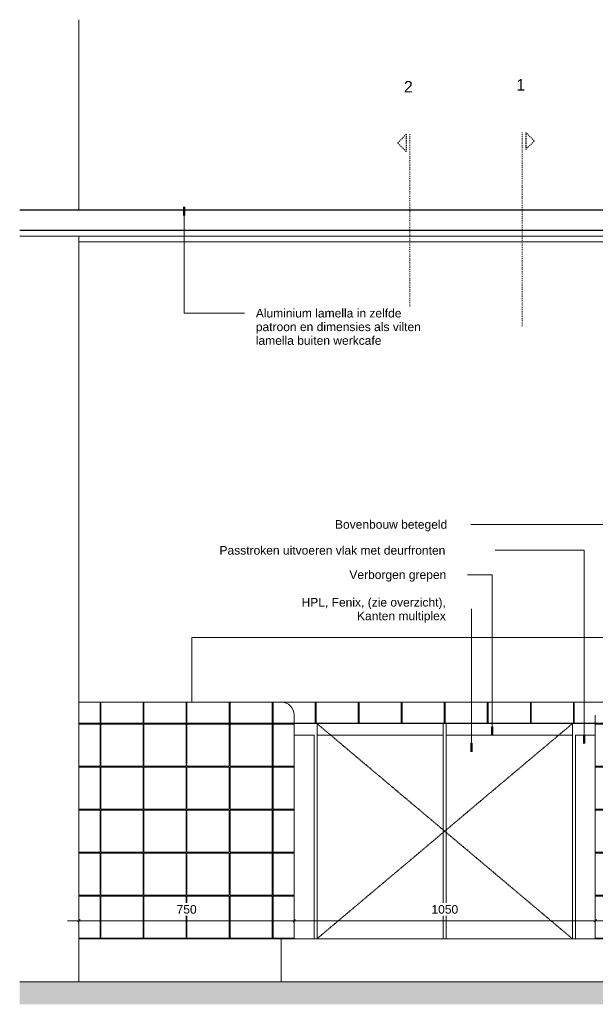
# Model space of a CAD drawing. Header units: millimetres. Extents: x -11715 to 35892, y -9103 to 19366.
# Tile 9 of 12: x 31845 to 33852, y 10571 to 14005. Entities that reach past the tile are written whole.
import ezdxf

# ---------------------------------------------------------------- set-up
doc = ezdxf.new("R2010")
doc.units = ezdxf.units.MM
for name, pattern in [('Dash Small', [6.35, 3.175, -3.175]), ('Dash_2_', [6.35, 3.175, -3.175]), ('Overhead xxSmall', [2.579688, 1.5875, -0.992188])]:
    doc.linetypes.add(name, pattern=pattern)
for name, color, linetype, lineweight in [('0-3', 170, 'Continuous', 5), ('A----M-', 8, 'Continuous', 5), ('A----M--20', 8, 'Continuous', 5), ('A09-C---1', 55, 'Dash_2_', 13), ('A09-C---2', 135, 'Dash_2_', 25), ('A09-C---3', 8, 'Dash_2_', 5), ('A09-NT--2', 7, 'Continuous', 13), ('A09-NT--3', 7, 'Continuous', 50), ('A09-NT--4', 170, 'Continuous', 13), ('A22----', 1, 'Continuous', 5), ('A22-----1', 130, 'Continuous', 9), ('A23-----1', 254, 'Continuous', 13), ('A23-----2', 250, 'Continuous', 13), ('A29-----1', 9, 'Continuous', 5), ('A35-----1', 50, 'Continuous', 25), ('A35-----2', 7, 'Continuous', 50), ('A35-----3', 250, 'Continuous', 13), ('A35-----4', 130, 'Continuous', 9), ('A99-----4', 1, 'Continuous', 13), ('A99-----5', 1, 'Dash Small', 25), ('A99-----6', 1, 'Overhead xxSmall', 13), ('A99----T', 1, 'Continuous', 5), ('Detail Items-2', 9, 'Continuous', 5), ('Detail Items-5', 8, 'Continuous', 5), ('Food Service Equipment-1', 10, 'Continuous', 5), ('Food Service Equipment-4', 253, 'Continuous', 5), ('Structure 1-1', 7, 'Continuous', 50)]:
    doc.layers.add(name, color=color, linetype=linetype, lineweight=lineweight)
doc.styles.add('Arial_2', font='arial.ttf', dxfattribs={"height": 40})
doc.styles.add('Arial_3', font='arial.ttf', dxfattribs={"height": 30})
doc.dimstyles.new('TD_Diagonal_1_5_mm', dxfattribs={"dimscale": 304.8, "dimtxt": 30.607782, "dimasz": 0.026247, "dimexe": 0.098425, "dimexo": 0.098425, "dimgap": 0.052493, "dimtad": 1, "dimdec": 0, "dimzin": 0, "dimdsep": 46, "dimtxsty": 'Arial_3', "dimblk1": 'OBLIQUE', "dimblk2": 'OBLIQUE', "dimsah": 1, "dimcen": 0.09, "dimdle": 0.131234, "dimazin": 2, "dimtfac": 1, "dimtdec": 4, "dimtix": 1, "dimtmove": 0, "dimatfit": 3, "dimfxl": 1, "dimtvp": 1, "dimtfill": 1, "dimtolj": 1, "dimtzin": 0, "dimarcsym": 2})

# ---------------------------------------------------------------- blocks, each defined once
blk = doc.blocks.new('712 Werkcafe Barista - 712 Werkcafe Barista-12824122-Detail 60')
at = {"layer": 'Food Service Equipment-1'}
for p, q in [((35431.6, 12056.8), (35482.2, 12056.8)), ((35431.6, 11777.4), (35431.6, 12056.8)), ((35482.2, 12056.8), (35482.2, 11777.4)), ((35482.2, 11917.1), (35545.7, 11917.1)), ((35545.7, 11917.1), (35545.7, 11650.4)), ((33474.6, 11850), (35238.6, 11850)), ((33474.6, 11625), (33474.6, 11850)), ((35238.6, 11635), (35238.6, 11850)), ((35520.3, 11866.3), (35482.2, 11866.3)), ((35520.3, 11650.4), (35520.3, 11866.3)), ((35482.2, 11777.4), (35431.6, 11777.4)), ((35545.7, 11650.4), (35383, 11650.4)), ((35383, 11650.4), (35383, 11625)), ((35545.7, 11625), (35545.7, 11650.4)), ((33781.6, 11625), (33081.6, 11625)), ((34831.6, 11625), (33881.6, 11625)), ((34910, 11625), (34907.8, 11625)), ((35881.6, 11625), (34931.6, 11625)), ((35279.9, 11635), (35127.5, 11635)), ((35127.5, 11635), (35127.5, 11625)), ((35279.9, 11625), (35279.9, 11635)), ((33831.6, 11550), (33831.6, 11580)), ((34881.6, 11580), (34881.6, 11550)), ((35931.6, 10800), (35931.6, 11580)), ((33831.6, 10800), (33831.6, 11550)), ((33831.6, 11550), (33881.6, 11550)), ((33881.6, 11550), (34831.6, 11550)), ((33911.6, 11510), (33911.6, 11550)), ((34351.6, 11550), (34351.6, 11510.1)), ((34361.6, 11510.1), (34361.6, 11550)), ((34801.6, 11550), (34801.6, 11510)), ((34831.6, 11550), (34881.6, 11550)), ((34881.6, 11550), (34881.6, 10800)), ((33911.6, 10800), (33911.6, 11510)), ((33911.6, 11510), (34351.6, 11510)), ((34351.6, 11510), (34351.6, 10800)), ((34361.6, 10800), (34361.6, 11510)), ((34361.6, 11510), (34801.6, 11510)), ((34801.6, 11510), (34801.6, 10800)), ((33781.6, 10800), (33081.6, 10800)), ((33831.6, 10800), (33781.6, 10800)), ((33786.6, 10650), (33786.6, 10800)), ((33911.6, 10800), (33831.6, 10800)), ((34351.6, 10800), (33911.6, 10800)), ((34361.6, 10800), (34351.6, 10800)), ((34801.6, 10800), (34361.6, 10800)), ((34881.6, 10800), (34801.6, 10800)), ((34931.6, 10800), (34881.6, 10800)), ((34926.6, 10800), (34926.6, 10650)), ((35881.6, 10800), (34931.6, 10800)), ((35931.6, 10800), (35881.6, 10800)), ((35886.6, 10650), (35886.6, 10800))]:
    blk.add_line(p, q, dxfattribs=at)
at = {"layer": 'Food Service Equipment-1', "flags": 128}
for points in [[(33881.6, 11625), (33877.8, 11625), (33874, 11625), (33870.3, 11625), (33866.5, 11625), (33862.8, 11625), (33859.1, 11625), (33855.4, 11625), (33851.8, 11625), (33848.2, 11625), (33844.6, 11625), (33841.2, 11625), (33837.8, 11625), (33834.4, 11625), (33831.2, 11625), (33828, 11625), (33824.9, 11625), (33821.9, 11625), (33819, 11625), (33816.2, 11625), (33813.5, 11625), (33810.9, 11625), (33808.4, 11625), (33806.1, 11625), (33803.8, 11625), (33801.7, 11625), (33799.7, 11625), (33797.8, 11625), (33796.1, 11625), (33794.5, 11625), (33793.1, 11625), (33791.8, 11625), (33790.6, 11625), (33789.6, 11625), (33788.7, 11625), (33788, 11625), (33787.4, 11625), (33787, 11625), (33786.8, 11625), (33786.6, 11625)], [(34907.8, 11625), (34905.5, 11625), (34903.1, 11625), (34900.5, 11625), (34897.8, 11625), (34895, 11625), (34892.2, 11625), (34889.2, 11625), (34886.1, 11625), (34883, 11625), (34879.7, 11625), (34876.4, 11625), (34873, 11625), (34869.6, 11625), (34866.1, 11625), (34862.5, 11625), (34858.9, 11625), (34855.2, 11625), (34851.5, 11625), (34847.8, 11625), (34844, 11625), (34840.2, 11625), (34836.5, 11625), (34832.7, 11625), (34831.6, 11625)], [(34926.6, 11625), (34926.6, 11625), (34926.3, 11625), (34926, 11625), (34925.4, 11625), (34924.7, 11625), (34923.9, 11625), (34922.9, 11625), (34921.8, 11625), (34920.5, 11625), (34919.1, 11625), (34917.6, 11625), (34915.9, 11625), (34914.1, 11625), (34912.1, 11625), (34910, 11625)]]:
    blk.add_lwpolyline(points, dxfattribs=at)
blk = doc.blocks.new('HSR-D_SHL_ARCH_Vaste Inrichting_rvt-2-Detail 60')
at = {"layer": 'Food Service Equipment-1'}
blk.add_blockref('712 Werkcafe Barista - 712 Werkcafe Barista-12824122-Detail 60', (0, 0), dxfattribs=at)
blk = doc.blocks.new('HSR-D_ABT_ARCH_Interieur_rvt-6-Detail 60')
at = {"layer": 'A23-----1'}
blk.add_hatch(color=256, dxfattribs=at).paths.add_polyline_path([(33061.6, 10571.3), (36561.8, 10571.3), (36561.8, 10650), (32875.1, 10650), (32875.1, 10571.3), (33049.2, 10571.3)])
at = {"layer": 'A29-----1'}
blk.add_hatch(color=256, dxfattribs=at).paths.add_polyline_path([(36209, 13230), (36331.7, 13230), (36331.7, 14004.7), (36206.7, 14004.7), (36206.7, 13340), (36209, 13340), (36209, 13270), (36206.7, 13270), (36206.7, 13230)])
at = {"layer": 'A22-----1'}
for p, q in [((33081.6, 13230), (36206.6, 13230)), ((36206.6, 13230), (36206.7, 13230))]:
    blk.add_line(p, q, dxfattribs=at)
at = {"layer": 'A23-----2'}
blk.add_line((36561.8, 10650), (32875.1, 10650), dxfattribs=at)
at = {"layer": 'A35-----1'}
for p, q in [((36334, 14004.7), (36334, 13975)), ((36209, 13340), (32875.1, 13340)), ((36209, 13270), (36209, 13340)), ((36209, 13270), (32875.1, 13270))]:
    blk.add_line(p, q, dxfattribs=at)
at = {"layer": 'A35-----2'}
for p, q in [((36334, 13975), (36334, 13940)), ((36561.8, 13975), (36334, 13975)), ((36561.8, 13940), (36334, 13940))]:
    blk.add_line(p, q, dxfattribs=at)
at = {"layer": 'A35-----3'}
for p, q in [((36334, 13940), (36334, 13885)), ((36334, 13885), (36561.8, 13885)), ((36209, 13250), (36209, 13270)), ((32875.1, 13250), (36209, 13250))]:
    blk.add_line(p, q, dxfattribs=at)
at = {"layer": 'A35-----4'}
for q in [(36331.7, 13885), (36334, 13885)]:
    blk.add_line((36334, 13885), q, dxfattribs=at)
at = {"layer": 'Structure 1-1'}
for p, q in [((36206.7, 14004.7), (36206.7, 13230)), ((36331.7, 13230), (36331.7, 14004.7)), ((36206.7, 13230), (36331.7, 13230))]:
    blk.add_line(p, q, dxfattribs=at)
blk = doc.blocks.new('712 Werkcafe Barista - 712 Werkcafe Barista-18415524-Detail 60')
at = {"layer": 'Food Service Equipment-4'}
for p, q in [((35431.6, 12056.8), (35482.2, 12056.8)), ((35431.6, 11777.4), (35431.6, 12056.8)), ((35482.2, 12056.8), (35482.2, 11777.4)), ((35482.2, 11917.1), (35545.7, 11917.1)), ((35545.7, 11917.1), (35545.7, 11650.4)), ((33474.6, 11850), (35238.6, 11850)), ((33474.6, 11625), (33474.6, 11850)), ((35238.6, 11635), (35238.6, 11850)), ((35520.3, 11866.3), (35482.2, 11866.3)), ((35520.3, 11650.4), (35520.3, 11866.3)), ((35482.2, 11777.4), (35431.6, 11777.4)), ((35545.7, 11650.4), (35383, 11650.4)), ((35383, 11650.4), (35383, 11625)), ((35545.7, 11625), (35545.7, 11650.4)), ((33781.6, 11625), (33081.6, 11625)), ((34831.6, 11625), (33881.6, 11625)), ((35881.6, 11625), (34931.6, 11625)), ((35279.9, 11635), (35127.5, 11635)), ((35127.5, 11635), (35127.5, 11625)), ((35279.9, 11625), (35279.9, 11635)), ((33831.6, 11550), (33831.6, 11580)), ((34881.6, 11580), (34881.6, 11550)), ((35931.6, 10800), (35931.6, 11580)), ((33831.6, 10800), (33831.6, 11550)), ((33831.6, 11550), (33881.6, 11550)), ((33881.6, 11550), (34831.6, 11550)), ((33911.6, 11510), (33911.6, 11550)), ((34351.6, 11550), (34351.6, 11510.1)), ((34361.6, 11510.1), (34361.6, 11550)), ((34801.6, 11550), (34801.6, 11510)), ((34831.6, 11550), (34881.6, 11550)), ((34881.6, 11550), (34881.6, 10800)), ((33911.6, 10800), (33911.6, 11510)), ((33911.6, 11510), (34351.6, 11510)), ((34351.6, 11510), (34351.6, 10800)), ((34361.6, 10800), (34361.6, 11510)), ((34361.6, 11510), (34801.6, 11510)), ((34801.6, 11510), (34801.6, 10800)), ((33781.6, 10800), (33081.6, 10800)), ((33831.6, 10800), (33781.6, 10800)), ((33786.6, 10650), (33786.6, 10800)), ((33911.6, 10800), (33831.6, 10800)), ((34351.6, 10800), (33911.6, 10800)), ((34361.6, 10800), (34351.6, 10800)), ((34801.6, 10800), (34361.6, 10800)), ((34881.6, 10800), (34801.6, 10800)), ((34931.6, 10800), (34881.6, 10800)), ((34926.6, 10800), (34926.6, 10650)), ((35881.6, 10800), (34931.6, 10800)), ((35931.6, 10800), (35881.6, 10800)), ((35886.6, 10650), (35886.6, 10800))]:
    blk.add_line(p, q, dxfattribs=at)
at = {"layer": 'Food Service Equipment-4', "flags": 128}
for points in [[(33881.6, 11625), (33877.8, 11625), (33874, 11625), (33870.3, 11625), (33866.5, 11625), (33862.8, 11625), (33859.1, 11625), (33855.4, 11625), (33851.8, 11625), (33848.2, 11625), (33844.6, 11625), (33841.2, 11625), (33837.8, 11625), (33834.4, 11625), (33831.2, 11625), (33828, 11625), (33824.9, 11625), (33821.9, 11625), (33819, 11625), (33816.2, 11625), (33813.5, 11625), (33810.9, 11625), (33808.4, 11625), (33806.1, 11625), (33803.8, 11625), (33801.7, 11625), (33799.7, 11625), (33797.8, 11625), (33796.1, 11625), (33794.5, 11625), (33793.1, 11625), (33791.8, 11625), (33790.6, 11625), (33789.6, 11625), (33788.7, 11625), (33788, 11625), (33787.4, 11625), (33787, 11625), (33786.8, 11625), (33786.6, 11625)], [(34926.6, 11625), (34926.6, 11625), (34926.3, 11625), (34926, 11625), (34925.4, 11625), (34924.7, 11625), (34923.9, 11625), (34922.9, 11625), (34921.8, 11625), (34920.5, 11625), (34919.1, 11625), (34917.6, 11625), (34915.9, 11625), (34914.1, 11625), (34912.1, 11625), (34910, 11625), (34907.8, 11625), (34905.5, 11625), (34903.1, 11625), (34900.5, 11625), (34897.8, 11625), (34895, 11625), (34892.2, 11625), (34889.2, 11625), (34886.1, 11625), (34883, 11625), (34879.7, 11625), (34876.4, 11625), (34873, 11625), (34869.6, 11625), (34866.1, 11625), (34862.5, 11625), (34858.9, 11625), (34855.2, 11625), (34851.5, 11625), (34847.8, 11625), (34844, 11625), (34840.2, 11625), (34836.5, 11625), (34832.7, 11625), (34831.6, 11625)]]:
    blk.add_lwpolyline(points, dxfattribs=at)
blk = doc.blocks.new('Detail View - Detail - Detail Number-13476530-Detail 60')
at = {"layer": 'A09-C---2'}
for p, q in [((34638.9, 13611.8), (34668.9, 13581.8)), ((34638.9, 13611.8), (34638.9, 13551.8)), ((34638.9, 13551.8), (34668.9, 13581.8))]:
    blk.add_line(p, q, dxfattribs=at)
blk = doc.blocks.new('DIMBLOCK30-Detail 60')
at = {"layer": 'A----M--20'}
for p, q in [((33851.5, 10886.8), (33851.5, 10832.5)), ((33851.5, 10862.5), (33851.5, 10886.8)), ((34901.5, 10886.8), (34901.5, 10832.5)), ((34901.5, 10862.5), (34901.5, 10886.8)), ((34941.5, 10862.5), (33851.5, 10862.5))]:
    blk.add_line(p, q, dxfattribs=at)
at = {"layer": 'A----M--20', "lineweight": 35}
for p, q in [((33851.5, 10862.5), (33847.5, 10858.5)), ((33851.5, 10862.5), (33855.5, 10866.5)), ((34901.5, 10862.5), (34897.5, 10858.5)), ((34901.5, 10862.5), (34905.5, 10866.5))]:
    blk.add_line(p, q, dxfattribs=at)
at = {"layer": 'A----M--20', "color": 0, "insert": (34330.4, 10917.4), "char_height": 30, "width": 110.753, "attachment_point": 1, "line_spacing_factor": 0.941778, "style": 'Arial_3', "bg_fill": 3, "box_fill_scale": 1.25, "bg_fill_color": 256, "bg_fill_true_color": 13158600, "bg_fill_transparency": 0}
blk.add_mtext('1050', dxfattribs=at)
blk = doc.blocks.new('_Oblique')
at = {"color": 0, "linetype": 'ByBlock', "lineweight": -2}
blk.add_line((-0.5, -0.5), (0.5, 0.5), dxfattribs=at)
blk = doc.blocks.new('DIMBLOCK31-Detail 60')
at = {"layer": 'A----M--20'}
for p, q in [((32801.5, 10886.8), (32801.5, 10832.5)), ((32801.5, 10862.5), (32801.5, 10886.8)), ((33851.5, 10886.8), (33851.5, 10832.5)), ((33851.5, 10862.5), (33851.5, 10886.8)), ((33851.5, 10862.5), (32801.5, 10862.5))]:
    blk.add_line(p, q, dxfattribs=at)
at = {"layer": 'A----M--20', "lineweight": 35}
for p, q in [((32801.5, 10862.5), (32797.5, 10858.5)), ((32801.5, 10862.5), (32805.5, 10866.5)), ((33851.5, 10862.5), (33847.5, 10858.5)), ((33851.5, 10862.5), (33855.5, 10866.5))]:
    blk.add_line(p, q, dxfattribs=at)
at = {"layer": 'A----M--20', "color": 0, "insert": (33280.4, 10917.4), "char_height": 30, "width": 110.753, "attachment_point": 1, "line_spacing_factor": 0.941778, "style": 'Arial_3', "bg_fill": 3, "box_fill_scale": 1.25, "bg_fill_color": 256, "bg_fill_true_color": 13158600, "bg_fill_transparency": 0}
blk.add_mtext('1050', dxfattribs=at)
blk = doc.blocks.new('DIMBLOCK32-Detail 60')
at = {"layer": 'A----M--20'}
for p, q in [((32051.5, 10886.8), (32051.5, 10832.5)), ((32051.5, 10862.5), (32051.5, 10886.8)), ((32801.5, 10886.8), (32801.5, 10832.5)), ((32801.5, 10862.5), (32801.5, 10886.8)), ((32801.5, 10862.5), (32011.5, 10862.5))]:
    blk.add_line(p, q, dxfattribs=at)
at = {"layer": 'A----M--20', "lineweight": 35}
for p, q in [((32051.5, 10862.5), (32047.5, 10858.5)), ((32051.5, 10862.5), (32055.5, 10866.5)), ((32801.5, 10862.5), (32797.5, 10858.5)), ((32801.5, 10862.5), (32805.5, 10866.5))]:
    blk.add_line(p, q, dxfattribs=at)
at = {"layer": 'A----M--20', "color": 0, "insert": (32391.9, 10917.4), "char_height": 30, "width": 83.065, "attachment_point": 1, "line_spacing_factor": 0.941778, "style": 'Arial_3', "bg_fill": 3, "box_fill_scale": 1.25, "bg_fill_color": 256, "bg_fill_true_color": 13158600, "bg_fill_transparency": 0}
blk.add_mtext('750', dxfattribs=at)

msp = doc.modelspace()

# ---------------------------------------------------------------- hatches: boundary and pattern name
at = {"layer": 'Detail Items-2'}
h = msp.add_hatch(dxfattribs=at)
h.set_pattern_fill('FP_12', color=256, style=0, pattern_type=2)
h.set_pattern_definition([(0, (35128.01, 10651.5), (0, -150), [147, -3]), (90, (35128.01, 10651.5), (-150, 9e-15), [147, -3]), (180, (35275.01, 10798.5), (-2e-14, -150), [147, -3]), (90, (35275.01, 10651.5), (-150, 9e-15), [147, -3])])
h.paths.add_polyline_path([(33342.7, 11550), (33851.5, 11550), (33851.5, 11580.2), (33853.2, 11592.1), (33857.5, 11602.5), (33865.4, 11612.3), (33874, 11619), (33885.3, 11623.5), (33896.5, 11625), (32758, 11624.8), (32768.7, 11623.2), (32779, 11619), (32788.7, 11611.4), (32795.7, 11602), (32800, 11591.6), (32801.5, 11580), (32801.5, 11550), (33227.5, 11550)])
at = {"layer": 'Detail Items-5'}
h = msp.add_hatch(dxfattribs=at)
h.set_pattern_fill('FP_13', color=256, style=0, pattern_type=2)
h.set_pattern_definition([(0, (35128.01, 11851.5), (0, -150), [147, -3]), (90, (35128.01, 11851.5), (-150, 9e-15), [147, -3]), (180, (35275.01, 11998.5), (-2e-14, -150), [147, -3]), (90, (35275.01, 11851.5), (-150, 9e-15), [147, -3])])
h.paths.add_polyline_path([(32051.5, 10800), (32801.5, 10800), (32801.5, 11580), (32799.8, 11592.1), (32795.4, 11602.6), (32788.3, 11611.8), (32778.5, 11619.2), (32768.2, 11623.5), (32755, 11625), (32051.5, 11625), (32051.5, 11429.6)])
h.paths.add_polyline_path([(33876.5, 10800), (34901.5, 10800), (34901.5, 11580), (34899.8, 11592.1), (34895.5, 11602.5), (34888.3, 11611.8), (34878.5, 11619.2), (34868.2, 11623.5), (34854.8, 11625), (33895, 11624.8), (33884.3, 11623.2), (33874, 11619), (33864.7, 11611.8), (33857.5, 11602.5), (33853, 11591.6), (33851.5, 11580), (33851.5, 10800), (33875.5, 10800)])

# ---------------------------------------------------------------- linework, layer by layer
at = {"layer": 'A09-C---1'}
for p, q in [((33204.6, 13605), (33204.6, 12936.4)), ((33596.6, 13611.8), (33596.6, 12936.4))]:
    msp.add_line(p, q, dxfattribs=at)
at = {"layer": 'A09-NT--3'}
for p, q in [((32418.5, 13351.6), (32418.5, 13321.6)), ((33492.3, 11508.7), (33492.3, 11538.7)), ((33812.9, 11481.3), (33812.9, 11511.3)), ((33419.7, 11452.1), (33419.7, 11482.1))]:
    msp.add_line(p, q, dxfattribs=at)
at = {"layer": 'A09-NT--4'}
for p, q in [((32418.5, 13351.6), (32418.5, 12981.3)), ((32418.5, 12981.3), (32628.1, 12981.3)), ((34009.5, 12244.6), (33367.8, 12244.6)), ((33812.9, 12154.4), (33367.8, 12154.4)), ((33812.9, 11481.3), (33812.9, 12154.4)), ((33492.3, 12069.4), (33367.8, 12069.4)), ((33492.3, 11508.7), (33492.3, 12069.4)), ((33419.7, 11973.2), (33367.8, 11973.2)), ((33419.7, 11452.1), (33419.7, 11973.2))]:
    msp.add_line(p, q, dxfattribs=at)
at = {"layer": 'A22----'}
for p, q in [((32051.5, 14004.7), (32051.5, 13340)), ((32051.5, 13250), (32051.5, 10650))]:
    msp.add_line(p, q, dxfattribs=at)
at = {"layer": 'A99-----4'}
for p, q in [((33896.5, 11625), (32756.5, 11625)), ((32801.5, 11580), (32801.5, 11550)), ((32801.5, 11550), (33851.5, 11550)), ((32801.5, 11510), (32871, 11510)), ((32801.5, 10800), (32801.5, 11510)), ((32871, 11510), (32871, 10800)), ((33851.5, 11510), (33782.1, 11510)), ((33782.1, 11510), (33782.1, 10800)), ((33851.5, 10800), (33851.5, 11510)), ((32871, 10800), (32801.5, 10800)), ((33782.1, 10800), (33851.5, 10800))]:
    msp.add_line(p, q, dxfattribs=at)
msp.add_arc((32756.5, 11580), 45, 360, 90, dxfattribs=at)
msp.add_arc((32756.5, 11580), 45, 360, 90, dxfattribs=at)
at = {"layer": 'A99-----5'}
for p, q in [((32726.5, 10800), (32726.5, 11625)), ((32801.5, 11550), (32051.5, 11550))]:
    msp.add_line(p, q, dxfattribs=at)
at = {"layer": 'A99-----6'}
for p, q in [((32881.5, 11550), (33771.5, 10800)), ((32881.5, 10800), (33771.5, 11550))]:
    msp.add_line(p, q, dxfattribs=at)
at = {"layer": 'A99----T'}
for p, q in [((32756.5, 11625), (32051.5, 11625)), ((32051.5, 11625), (32051.5, 10800)), ((32801.5, 10800), (32801.5, 11580)), ((32051.5, 10800), (32801.5, 10800)), ((32756.5, 10800), (32051.5, 10800)), ((32051.5, 10800), (32051.5, 10650)), ((32756.5, 10650), (32756.5, 10800)), ((32051.5, 10650), (32756.5, 10650))]:
    msp.add_line(p, q, dxfattribs=at)

# ---------------------------------------------------------------- block references
at = {"layer": '0-3'}
for name in ['HSR-D_ABT_ARCH_Interieur_rvt-6-Detail 60', 'HSR-D_SHL_ARCH_Vaste Inrichting_rvt-2-Detail 60']:
    msp.add_blockref(name, (-1030.1, 0), dxfattribs=at)
at = {"layer": 'A09-C---2', "extrusion": (0, 0, -1)}
msp.add_blockref('Detail View - Detail - Detail Number-13476530-Detail 60', (-67831.2, -6.8), dxfattribs=at)
at = {"layer": 'A09-C---2'}
msp.add_blockref('Detail View - Detail - Detail Number-13476530-Detail 60', (-1030.1, 0), dxfattribs=at)
at = {"layer": 'Food Service Equipment-4'}
msp.add_blockref('712 Werkcafe Barista - 712 Werkcafe Barista-18415524-Detail 60', (-1030.1, 0), dxfattribs=at)

# ---------------------------------------------------------------- texts
at = {"layer": 'A09-C---3', "char_height": 40, "width": 38.481, "attachment_point": 1, "style": 'Arial_2'}
for s, insert in [('2', (33184.3, 13790.8)), ('1', (33576.3, 13797.5))]:
    msp.add_mtext(s, dxfattribs=dict(at, insert=insert))

# ---------------------------------------------------------------- next in the draw order: texts
at = {"layer": 'A09-NT--2', "char_height": 30, "attachment_point": 1, "style": 'Arial_3', "bg_fill": 3, "box_fill_scale": 1.25, "bg_fill_color": 256, "bg_fill_true_color": 13158600, "bg_fill_transparency": 0}
for s, insert, width in [('Aluminium lamella in zelfde ', (32668.1, 12996.3), 630.126), ('Bovenbouw betegeld', (32944, 12259.6), 464.979), ('Passtroken uitvoeren vlak met deurfronten', (32541.4, 12169.4), 952.405), ('Verborgen grepen', (32994.2, 12084.4), 404.051), ('HPL, Fenix, (zie overzicht),', (32827.5, 11988.2), 606.076)]:
    msp.add_mtext(s, dxfattribs=dict(at, insert=insert, width=width))

# ---------------------------------------------------------------- next in the draw order: dimensions: what is measured, and where the dimension line sits
at = {"layer": 'A----M-'}
dim = msp.add_linear_dim(base=(33851.5, 10862.5), p1=(34901.5, 10856.8), p2=(33851.5, 10856.8), dimstyle='TD_Diagonal_1_5_mm', override={"dimpost": '<>', "dimfxl": 1050}, dxfattribs=at)
dim.commit()
dim.dimension.update_dxf_attribs({"geometry": 'DIMBLOCK30-Detail 60', "text_midpoint": (34376.5, 10893.8)})

# ---------------------------------------------------------------- next in the draw order: texts
at = {"layer": 'A09-NT--2', "char_height": 30, "attachment_point": 1, "style": 'Arial_3', "bg_fill": 3, "box_fill_scale": 1.25, "bg_fill_color": 256, "bg_fill_true_color": 13158600, "bg_fill_transparency": 0}
for s, insert, width in [('patroon en dimensies als vilten ', (32668.1, 12948.7), 707.088), ('Kanten multiplex', (33020.7, 11940.6), 371.983)]:
    msp.add_mtext(s, dxfattribs=dict(at, insert=insert, width=width))

# ---------------------------------------------------------------- next in the draw order: dimensions: what is measured, and where the dimension line sits
at = {"layer": 'A----M-'}
dim = msp.add_linear_dim(base=(32801.5, 10862.5), p1=(33851.5, 10856.8), p2=(32801.5, 10856.8), dimstyle='TD_Diagonal_1_5_mm', override={"dimpost": '<>', "dimfxl": 1050}, dxfattribs=at)
dim.commit()
dim.dimension.update_dxf_attribs({"geometry": 'DIMBLOCK31-Detail 60', "text_midpoint": (33326.5, 10893.8)})

# ---------------------------------------------------------------- next in the draw order: texts
at = {"layer": 'A09-NT--2', "insert": (32668.1, 12901), "char_height": 30, "width": 529.114, "attachment_point": 1, "style": 'Arial_3', "bg_fill": 3, "box_fill_scale": 1.25, "bg_fill_color": 256, "bg_fill_true_color": 13158600, "bg_fill_transparency": 0}
msp.add_mtext('lamella buiten werkcafe', dxfattribs=at)

# ---------------------------------------------------------------- next in the draw order: dimensions: what is measured, and where the dimension line sits
at = {"layer": 'A----M-'}
dim = msp.add_linear_dim(base=(32051.5, 10862.5), p1=(32801.5, 10856.8), p2=(32051.5, 10856.8), dimstyle='TD_Diagonal_1_5_mm', override={"dimpost": '<>', "dimfxl": 750}, dxfattribs=at)
dim.commit()
dim.dimension.update_dxf_attribs({"geometry": 'DIMBLOCK32-Detail 60', "text_midpoint": (32426.5, 10893.8)})

doc.saveas('drawing.dxf')
